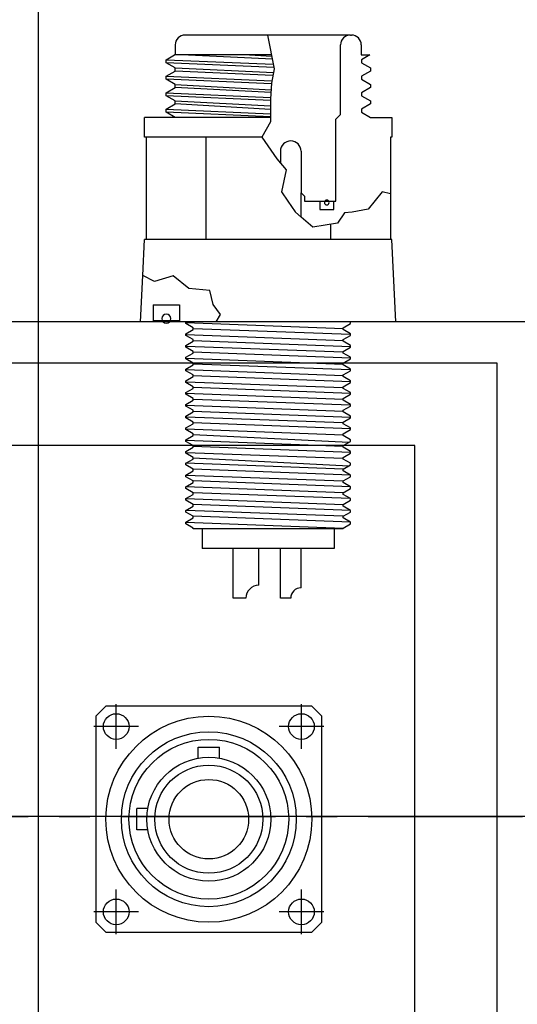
# Model space of a CAD drawing. Extents: x -181 to 162, y 84 to 272.
# Tile 17 of 85: x -54.69 to -51.67, y 104.13 to 110.1. Entities that reach past the tile are written whole.
import ezdxf

# ---------------------------------------------------------------- set-up
doc = ezdxf.new("R2010")
doc.units = 0
doc.header["$LTSCALE"] = 1.5
doc.header["$MEASUREMENT"] = 0
doc.linetypes.add('CENTER', pattern=[2, 1.25, -0.25, 0.25, -0.25])
doc.layers.get('0').update_dxf_attribs({"linetype": 'CONTINUOUS'})
doc.layers.get('DEFPOINTS').update_dxf_attribs({"linetype": 'CONTINUOUS'})
for name, color, linetype in [('DIM', 1, 'CONTINUOUS'), ('HULL', 7, 'CONTINUOUS'), ('J_BOX_FORW', 11, 'CONTINUOUS'), ('STATION7', 146, 'CONTINUOUS')]:
    doc.layers.add(name, color=color, linetype=linetype)
doc.styles.add('ENGR', font='Romans', dxfattribs={"oblique": 15})
doc.dimstyles.get("Standard").update_dxf_attribs({"dimtxt": 0.18, "dimasz": 0.18, "dimexe": 0.18, "dimexo": 0.0625, "dimgap": 0.09, "dimtad": 0, "dimtih": 1, "dimtoh": 1, "dimdec": 4, "dimzin": 0, "dimtxsty": 'STANDARD', "dimcen": 0.09, "dimazin": 3, "dimtfac": 1, "dimtdec": 4, "dimtofl": 0, "dimtmove": 0, "dimatfit": 3, "dimtolj": 1, "dimtzin": 0})

# ---------------------------------------------------------------- blocks, each defined once
blk = doc.blocks.new('*D13')
at = {"color": 0, "linetype": 'BYBLOCK'}
for start, end in [(36.08281, 54.4378), (5.5622, 24.27056)]:
    blk.add_arc((-66.6118, 105.266), 11.1294, start, end, dxfattribs=at)
for points in [[(-60.2366, 114.1682), (-60.0416, 114.4709), (-61.0471, 114.9043)], [(-55.355, 106.3534), (-55.7146, 106.336), (-55.4824, 105.266)]]:
    blk.add_solid(points, dxfattribs=at)
at = {"layer": 'DEFPOINTS', "color": 0, "linetype": 'BYBLOCK'}
for p in [(-60.1729, 116.4184), (-56.1536, 109.0724), (-100.5781, 105.266), (-66.6118, 105.266), (0.4895, 105.266)]:
    blk.add_point(p, dxfattribs=at)
at = {"color": 0, "linetype": 'BYBLOCK', "insert": (-56.9735, 110.8306), "char_height": 0.9, "attachment_point": 5, "style": 'ENGR'}
blk.add_mtext('\\A1;60°', dxfattribs=at)
blk = doc.blocks.new('*D14')
at = {"color": 0, "linetype": 'BYBLOCK'}
for p, q in [((-46.001, 114.1007), (-53.5143, 123.5221)), ((-47.0493, 105.266), (-62.306, 105.266))]:
    blk.add_line(p, q, dxfattribs=at)
for centre, radius, start, end in [((-38.9555, 105.266), 23.2154, 128.90461, 153.94624), ((-38.9555, 105.266), 23.2154, 154.62422, 179.66682), ((-66.6118, 105.266), 11.1687, 335.70973, 354.45741), ((-66.6118, 105.266), 11.1687, 305.54259, 323.93941)]:
    blk.add_arc(centre, radius, start, end, dxfattribs=at)
for points in [[(-53.5495, 123.3496), (-53.5213, 123.3145), (-53.4301, 123.4165)], [(-62.1481, 105.4009), (-62.1931, 105.401), (-62.171, 105.266)], [(-55.6751, 104.1959), (-55.3155, 104.1785), (-55.4431, 105.266)], [(-60.0219, 96.0268), (-60.2168, 96.3295), (-61.0274, 95.5936)]]:
    blk.add_solid(points, dxfattribs=at)
at = {"layer": 'DEFPOINTS', "color": 0, "linetype": 'BYBLOCK'}
for p in [(-58.137, 118.3437), (-45.9425, 114.0274), (-100.5781, 105.266), (-66.6118, 105.266), (-46.9555, 105.266), (-38.9555, 105.266), (-38.9555, 105.266), (0.4895, 105.266), (-58.0561, 98.0869), (-60.1729, 94.1135)]:
    blk.add_point(p, dxfattribs=at)
at = {"color": 0, "linetype": 'BYBLOCK', "attachment_point": 5, "style": 'ENGR'}
for s, insert, char_height in [('\\A1;51.4286°', (-59.8719, 115.3388), 0.1125), ('\\A1;60°', (-56.9394, 99.6816), 0.9)]:
    blk.add_mtext(s, dxfattribs=dict(at, insert=insert, char_height=char_height))

msp = doc.modelspace()

# ---------------------------------------------------------------- linework, layer by layer
at = {"layer": 'HULL', "color": 1, "linetype": 'CENTER', "ltscale": 0.5}
msp.add_line((-100.57806, 105.26596), (0.48946, 105.26596), dxfattribs=at)
at = {"layer": 'J_BOX_FORW'}
for p, q in [((-53.68239, 110.00596), (-53.68839, 110.00596)), ((-52.68539, 110.00596), (-53.68239, 110.00596)), ((-52.68539, 110.00596), (-52.67939, 110.00596)), ((-53.74839, 109.94596), (-53.74839, 109.88596)), ((-52.74539, 109.52396), (-52.74539, 109.94596)), ((-52.61939, 109.94596), (-52.61939, 109.88596)), ((-53.80389, 109.85596), (-53.75193, 109.88596)), ((-53.16377, 109.88596), (-53.75193, 109.88596)), ((-52.61939, 109.88596), (-52.56693, 109.88596)), ((-52.56693, 109.88596), (-52.61889, 109.85596)), ((-53.80389, 109.83772), (-53.80389, 109.85596)), ((-53.74889, 109.80596), (-53.80389, 109.83772)), ((-52.61889, 109.85596), (-52.61889, 109.83772)), ((-52.61889, 109.83772), (-52.56389, 109.80596)), ((-53.80389, 109.75596), (-53.74889, 109.78772)), ((-53.80389, 109.73772), (-53.80389, 109.75596)), ((-53.74889, 109.78772), (-53.74889, 109.80596)), ((-52.56389, 109.78772), (-52.61889, 109.75596)), ((-52.61889, 109.75596), (-52.61889, 109.73772)), ((-52.56389, 109.80596), (-52.56389, 109.78772)), ((-53.74889, 109.70596), (-53.80389, 109.73772)), ((-53.74889, 109.68772), (-53.74889, 109.70596)), ((-52.61889, 109.73772), (-52.56389, 109.70596)), ((-52.56389, 109.70596), (-52.56389, 109.68772)), ((-53.80389, 109.65596), (-53.74889, 109.68772)), ((-53.80389, 109.63772), (-53.80389, 109.65596)), ((-53.74889, 109.60596), (-53.80389, 109.63772)), ((-52.56389, 109.68772), (-52.61889, 109.65596)), ((-52.61889, 109.65596), (-52.61889, 109.63772)), ((-52.61889, 109.63772), (-52.56389, 109.60596)), ((-53.80389, 109.55596), (-53.74889, 109.58772)), ((-53.74889, 109.58772), (-53.74889, 109.60596)), ((-52.56389, 109.58772), (-52.61889, 109.55596)), ((-52.56389, 109.60596), (-52.56389, 109.58772)), ((-53.80389, 109.53772), (-53.80389, 109.55596)), ((-53.74889, 109.50596), (-53.80389, 109.53772)), ((-52.77389, 109.49546), (-52.74539, 109.52396)), ((-52.61889, 109.55596), (-52.61889, 109.53772)), ((-52.61889, 109.53772), (-52.56389, 109.50596)), ((-53.16958, 109.50596), (-53.93389, 109.50596)), ((-53.93389, 109.38596), (-53.93389, 109.50596)), ((-52.77389, 108.99896), (-52.77389, 109.49546)), ((-52.56389, 109.50596), (-52.43389, 109.50596)), ((-52.43389, 109.50596), (-52.43389, 109.38596)), ((-53.22169, 109.38596), (-53.93389, 109.38596)), ((-53.92532, 109.38596), (-53.92532, 108.76596)), ((-53.56206, 109.38596), (-53.56206, 108.76596)), ((-52.43389, 109.38596), (-52.44246, 109.38596)), ((-52.44246, 109.38596), (-52.44246, 109.04373)), ((-53.10982, 109.30121), (-53.10982, 109.22844)), ((-52.98482, 109.30121), (-52.98482, 109.04896)), ((-52.98482, 108.90166), (-52.98482, 109.04896)), ((-52.98482, 109.04896), (-52.96482, 109.02896)), ((-52.44246, 109.04373), (-52.44246, 108.76596)), ((-52.96482, 109.02896), (-52.96482, 108.99896)), ((-52.96482, 108.99896), (-52.87139, 108.99896)), ((-52.78639, 108.99896), (-52.77389, 108.99896)), ((-52.80573, 108.85799), (-52.80573, 108.76596)), ((-53.94478, 108.54821), (-53.93389, 108.76596)), ((-52.43389, 108.76596), (-53.93389, 108.76596)), ((-52.40889, 108.26596), (-52.43389, 108.76596)), ((-53.95889, 108.26596), (-53.94478, 108.54821)), ((-53.88218, 108.36996), (-53.88218, 108.26596)), ((-53.88218, 108.36996), (-53.72233, 108.36996)), ((-53.72233, 108.36996), (-53.72233, 108.26596)), ((-51.54418, 108.26596), (-59.54418, 108.26596)), ((-53.88218, 108.26596), (-53.95889, 108.26596)), ((-53.50044, 108.26596), (-53.72233, 108.26596)), ((-53.68304, 108.25554), (-53.68304, 108.26596)), ((-52.40889, 108.26596), (-53.50044, 108.26596)), ((-52.68474, 108.25554), (-52.68474, 108.26596)), ((-53.63924, 108.23025), (-53.68304, 108.25554)), ((-53.68304, 108.19454), (-53.63924, 108.21982)), ((-53.63924, 108.21982), (-53.63924, 108.23025)), ((-52.72854, 108.23025), (-52.68474, 108.25554)), ((-52.72854, 108.21982), (-52.72854, 108.23025)), ((-52.68474, 108.19454), (-52.72854, 108.21982)), ((-53.68304, 108.18411), (-53.68304, 108.19454)), ((-53.63924, 108.15882), (-53.68304, 108.18411)), ((-53.68304, 108.12311), (-53.63924, 108.14839)), ((-53.63924, 108.14839), (-53.63924, 108.15882)), ((-52.72854, 108.15882), (-52.68474, 108.18411)), ((-52.72854, 108.14839), (-52.72854, 108.15882)), ((-52.68474, 108.12311), (-52.72854, 108.14839)), ((-52.68474, 108.18411), (-52.68474, 108.19454)), ((-53.68304, 108.11268), (-53.68304, 108.12311)), ((-53.63924, 108.08739), (-53.68304, 108.11268)), ((-53.63924, 108.07697), (-53.63924, 108.08739)), ((-52.72854, 108.08739), (-52.68474, 108.11268)), ((-52.72854, 108.07697), (-52.72854, 108.08739)), ((-52.68474, 108.11268), (-52.68474, 108.12311)), ((-53.68304, 108.05168), (-53.63924, 108.07697)), ((-53.68304, 108.04125), (-53.68304, 108.05168)), ((-53.63924, 108.01596), (-53.68304, 108.04125)), ((-52.68474, 108.05168), (-52.72854, 108.07697)), ((-52.72854, 108.01596), (-52.68474, 108.04125)), ((-52.68474, 108.04125), (-52.68474, 108.05168)), ((-51.79418, 108.01596), (-59.29418, 108.01596)), ((-53.68304, 107.98025), (-53.63924, 108.00554)), ((-53.68304, 107.96982), (-53.68304, 107.98025)), ((-53.63924, 107.94454), (-53.68304, 107.96982)), ((-53.63924, 108.00554), (-53.63924, 108.01596)), ((-52.72854, 108.00554), (-52.72854, 108.01596)), ((-52.68474, 107.98025), (-52.72854, 108.00554)), ((-52.72854, 107.94454), (-52.68474, 107.96982)), ((-52.68474, 107.96982), (-52.68474, 107.98025)), ((-51.79418, 102.51596), (-51.79418, 108.01596)), ((-53.68304, 107.90882), (-53.63924, 107.93411)), ((-53.68304, 107.89839), (-53.68304, 107.90882)), ((-53.63924, 107.93411), (-53.63924, 107.94454)), ((-52.72854, 107.93411), (-52.72854, 107.94454)), ((-52.68474, 107.90882), (-52.72854, 107.93411)), ((-52.68474, 107.89839), (-52.68474, 107.90882)), ((-53.63924, 107.87311), (-53.68304, 107.89839)), ((-53.68304, 107.83739), (-53.63924, 107.86268)), ((-53.63924, 107.86268), (-53.63924, 107.87311)), ((-52.72854, 107.87311), (-52.68474, 107.89839)), ((-52.72854, 107.86268), (-52.72854, 107.87311)), ((-52.68474, 107.83739), (-52.72854, 107.86268)), ((-53.68304, 107.82697), (-53.68304, 107.83739)), ((-53.63924, 107.80168), (-53.68304, 107.82697)), ((-53.68304, 107.76596), (-53.63924, 107.79125)), ((-53.63924, 107.79125), (-53.63924, 107.80168)), ((-52.72854, 107.80168), (-52.68474, 107.82697)), ((-52.72854, 107.79125), (-52.72854, 107.80168)), ((-52.68474, 107.76596), (-52.72854, 107.79125)), ((-52.68474, 107.82697), (-52.68474, 107.83739)), ((-53.68304, 107.75554), (-53.68304, 107.76596)), ((-53.63924, 107.73025), (-53.68304, 107.75554)), ((-53.63924, 107.71982), (-53.63924, 107.73025)), ((-52.72854, 107.73025), (-52.68474, 107.75554)), ((-52.72854, 107.71982), (-52.72854, 107.73025)), ((-52.68474, 107.75554), (-52.68474, 107.76596)), ((-53.68304, 107.69454), (-53.63924, 107.71982)), ((-53.68304, 107.68411), (-53.68304, 107.69454)), ((-53.63924, 107.65882), (-53.68304, 107.68411)), ((-52.68474, 107.69454), (-52.72854, 107.71982)), ((-52.72854, 107.65882), (-52.68474, 107.68411)), ((-52.68474, 107.68411), (-52.68474, 107.69454)), ((-53.68304, 107.62311), (-53.63924, 107.64839)), ((-53.68304, 107.61268), (-53.68304, 107.62311)), ((-53.63924, 107.58739), (-53.68304, 107.61268)), ((-53.63924, 107.64839), (-53.63924, 107.65882)), ((-52.72854, 107.64839), (-52.72854, 107.65882)), ((-52.68474, 107.62311), (-52.72854, 107.64839)), ((-52.72854, 107.58739), (-52.68474, 107.61268)), ((-52.68474, 107.61268), (-52.68474, 107.62311)), ((-53.68304, 107.55168), (-53.63924, 107.57697)), ((-53.68304, 107.54125), (-53.68304, 107.55168)), ((-53.63924, 107.57697), (-53.63924, 107.58739)), ((-52.72854, 107.57697), (-52.72854, 107.58739)), ((-52.68474, 107.55168), (-52.72854, 107.57697)), ((-52.68474, 107.54125), (-52.68474, 107.55168)), ((-52.29418, 107.51596), (-58.79418, 107.51596)), ((-53.63924, 107.51596), (-53.68304, 107.54125)), ((-53.68304, 107.48025), (-53.63924, 107.50554)), ((-53.63924, 107.50554), (-53.63924, 107.51596)), ((-52.72854, 107.51596), (-52.68474, 107.54125)), ((-52.72854, 107.50554), (-52.72854, 107.51596)), ((-52.68474, 107.48025), (-52.72854, 107.50554)), ((-52.29418, 103.01596), (-52.29418, 107.51596)), ((-53.68304, 107.46982), (-53.68304, 107.48025)), ((-53.63924, 107.44454), (-53.68304, 107.46982)), ((-53.68304, 107.40882), (-53.63924, 107.43411)), ((-53.63924, 107.43411), (-53.63924, 107.44454)), ((-52.72854, 107.44454), (-52.68474, 107.46982)), ((-52.72854, 107.43411), (-52.72854, 107.44454)), ((-52.68474, 107.40882), (-52.72854, 107.43411)), ((-52.68474, 107.46982), (-52.68474, 107.48025)), ((-53.68304, 107.39839), (-53.68304, 107.40882)), ((-53.63924, 107.37311), (-53.68304, 107.39839)), ((-53.63924, 107.36268), (-53.63924, 107.37311)), ((-52.72854, 107.37311), (-52.68474, 107.39839)), ((-52.72854, 107.36268), (-52.72854, 107.37311)), ((-52.68474, 107.39839), (-52.68474, 107.40882)), ((-53.68304, 107.33739), (-53.63924, 107.36268)), ((-53.68304, 107.32697), (-53.68304, 107.33739)), ((-53.63924, 107.30168), (-53.68304, 107.32697)), ((-52.68474, 107.33739), (-52.72854, 107.36268)), ((-52.72854, 107.30168), (-52.68474, 107.32697)), ((-52.68474, 107.32697), (-52.68474, 107.33739)), ((-53.68304, 107.26596), (-53.63924, 107.29125)), ((-53.68304, 107.25554), (-53.68304, 107.26596)), ((-53.63924, 107.23025), (-53.68304, 107.25554)), ((-53.63924, 107.29125), (-53.63924, 107.30168)), ((-52.72854, 107.29125), (-52.72854, 107.30168)), ((-52.68474, 107.26596), (-52.72854, 107.29125)), ((-52.72854, 107.23025), (-52.68474, 107.25554)), ((-52.68474, 107.25554), (-52.68474, 107.26596)), ((-53.68304, 107.19454), (-53.63924, 107.21982)), ((-53.68304, 107.18411), (-53.68304, 107.19454)), ((-53.63924, 107.21982), (-53.63924, 107.23025)), ((-52.72854, 107.21982), (-52.72854, 107.23025)), ((-52.68474, 107.19454), (-52.72854, 107.21982)), ((-52.68474, 107.18411), (-52.68474, 107.19454)), ((-53.63924, 107.15882), (-53.68304, 107.18411)), ((-53.68304, 107.12311), (-53.63924, 107.14839)), ((-53.63924, 107.14839), (-53.63924, 107.15882)), ((-52.72854, 107.15882), (-52.68474, 107.18411)), ((-52.72854, 107.14839), (-52.72854, 107.15882)), ((-52.68474, 107.12311), (-52.72854, 107.14839)), ((-53.68304, 107.11268), (-53.68304, 107.12311)), ((-53.63924, 107.08739), (-53.68304, 107.11268)), ((-53.68304, 107.05168), (-53.63924, 107.07697)), ((-53.63924, 107.07697), (-53.63924, 107.08739)), ((-52.72854, 107.08739), (-52.68474, 107.11268)), ((-52.72854, 107.07697), (-52.72854, 107.08739)), ((-52.68474, 107.05168), (-52.72854, 107.07697)), ((-52.68474, 107.11268), (-52.68474, 107.12311)), ((-53.68304, 107.04125), (-53.68304, 107.05168)), ((-53.63924, 107.01596), (-53.68304, 107.04125)), ((-53.63924, 107.01096), (-53.63924, 107.01596)), ((-52.72854, 107.01096), (-53.63924, 107.01096)), ((-53.58389, 107.01096), (-53.58389, 106.89096)), ((-52.78389, 107.01096), (-52.78389, 106.89096)), ((-52.72854, 107.01596), (-52.68474, 107.04125)), ((-52.72854, 107.01096), (-52.72854, 107.01596)), ((-52.68474, 107.04125), (-52.68474, 107.05168)), ((-52.78389, 106.89096), (-53.58389, 106.89096)), ((-53.39689, 106.59096), (-53.39689, 106.89096)), ((-53.24089, 106.66896), (-53.24089, 106.89096)), ((-53.10982, 106.59096), (-53.10982, 106.89096)), ((-52.98482, 106.65346), (-52.98482, 106.89096)), ((-53.31889, 106.59096), (-53.39689, 106.59096)), ((-53.04732, 106.59096), (-53.10982, 106.59096)), ((-54.16912, 105.93495), (-54.22911, 105.87495)), ((-52.91924, 105.93495), (-54.16912, 105.93495)), ((-54.10612, 105.67643), (-54.10612, 105.94748)), ((-52.98224, 105.67643), (-52.98224, 105.94748)), ((-52.85925, 105.87495), (-52.91924, 105.93495)), ((-54.22911, 105.87495), (-54.22911, 104.62508)), ((-52.85925, 104.62508), (-52.85925, 105.87495)), ((-53.97195, 105.81196), (-54.24165, 105.81196)), ((-52.84671, 105.81196), (-53.11776, 105.81196)), ((-54.10612, 104.55255), (-54.10612, 104.8236)), ((-52.98224, 104.55255), (-52.98224, 104.8236)), ((-53.9706, 104.68807), (-54.24165, 104.68807)), ((-52.84671, 104.68807), (-53.11776, 104.68807)), ((-54.22911, 104.62508), (-54.16912, 104.56508)), ((-52.91924, 104.56508), (-52.85925, 104.62508)), ((-54.16912, 104.56508), (-52.91924, 104.56508))]:
    msp.add_line(p, q, dxfattribs=at)
at = {"layer": 'J_BOX_FORW', "color": 5}
for p, q in [((-53.18754, 110.00596), (-53.14697, 109.80117)), ((-53.15861, 109.85995), (-53.70925, 109.88596)), ((-53.29689, 109.88596), (-53.16223, 109.8782)), ((-53.80389, 109.85596), (-53.15232, 109.82821)), ((-53.14868, 109.80982), (-53.80389, 109.83772)), ((-53.80389, 109.75596), (-53.16148, 109.72859)), ((-53.74889, 109.80596), (-53.15162, 109.77792)), ((-53.15523, 109.75983), (-53.74889, 109.78772)), ((-53.14697, 109.80117), (-53.1645, 109.7135)), ((-53.16467, 109.71047), (-53.80389, 109.73772)), ((-53.74889, 109.70596), (-53.16678, 109.67418)), ((-53.1645, 109.7135), (-53.16999, 109.61882)), ((-53.80389, 109.65596), (-53.16951, 109.62697)), ((-53.16995, 109.60875), (-53.80389, 109.63772)), ((-53.16771, 109.65815), (-53.74889, 109.68772)), ((-53.74889, 109.60596), (-53.16983, 109.57656)), ((-53.16975, 109.55509), (-53.74889, 109.58772)), ((-53.16999, 109.61882), (-53.16948, 109.47856)), ((-53.80389, 109.55596), (-53.16966, 109.52818)), ((-53.16959, 109.50992), (-53.80389, 109.53772)), ((-53.16948, 109.47856), (-53.22206, 109.38738)), ((-53.22206, 109.38738), (-53.13144, 109.25413)), ((-53.13144, 109.25413), (-53.07535, 109.18751)), ((-53.07535, 109.18751), (-53.1034, 109.05425)), ((-53.1034, 109.05425), (-53.0655, 108.99896)), ((-52.4934, 109.05425), (-52.57754, 108.94905)), ((-52.44246, 109.04373), (-52.4934, 109.05425)), ((-53.0655, 108.99896), (-53.02025, 108.93296)), ((-52.87139, 108.99896), (-52.78639, 108.99896)), ((-52.87139, 108.99896), (-52.87139, 108.94696)), ((-52.78639, 108.94696), (-52.78639, 108.99896)), ((-53.02025, 108.93296), (-53.01926, 108.93152)), ((-53.01926, 108.93152), (-52.98482, 108.90166)), ((-52.87139, 108.94696), (-52.78639, 108.94696)), ((-52.72127, 108.92801), (-52.76334, 108.86489)), ((-52.6757, 108.93152), (-52.72127, 108.92801)), ((-52.57754, 108.94905), (-52.6757, 108.93152)), ((-52.91409, 108.84035), (-52.98482, 108.90166)), ((-52.76334, 108.86489), (-52.91409, 108.84035)), ((-53.87459, 108.51065), (-53.94478, 108.54821)), ((-53.75969, 108.54605), (-53.87459, 108.51065)), ((-53.66542, 108.46935), (-53.75969, 108.54605)), ((-53.53874, 108.45754), (-53.66542, 108.46935)), ((-53.51812, 108.37199), (-53.53874, 108.45754)), ((-53.47392, 108.31003), (-53.51812, 108.37199)), ((-53.88218, 108.27396), (-53.72233, 108.27396)), ((-53.50044, 108.26596), (-53.47392, 108.31003)), ((-52.72854, 108.22504), (-53.68304, 108.26075)), ((-52.68474, 108.18932), (-53.63924, 108.22504)), ((-53.68304, 108.18932), (-52.72854, 108.15361)), ((-53.63924, 108.15361), (-52.68474, 108.11789)), ((-52.72854, 108.08218), (-53.68304, 108.11789)), ((-52.68474, 108.04647), (-53.63924, 108.08218)), ((-53.68304, 108.04647), (-52.72854, 108.01075)), ((-52.72854, 107.93932), (-53.68304, 107.97504)), ((-52.68474, 107.97504), (-53.63924, 108.01075)), ((-53.68304, 107.90361), (-52.72854, 107.86789)), ((-52.68474, 107.90361), (-53.63924, 107.93932)), ((-52.68474, 107.83218), (-53.63924, 107.86789)), ((-52.72854, 107.79647), (-53.68304, 107.83218)), ((-52.68474, 107.76075), (-53.63924, 107.79647)), ((-53.68304, 107.76075), (-52.72854, 107.72504)), ((-53.63924, 107.72504), (-52.68474, 107.68932)), ((-52.72854, 107.65361), (-53.68304, 107.68932)), ((-53.68304, 107.61789), (-52.72854, 107.58218)), ((-52.68474, 107.61789), (-53.63924, 107.65361)), ((-52.72854, 107.51075), (-53.68304, 107.54647)), ((-52.69551, 107.53504), (-53.63924, 107.58218)), ((-52.68474, 107.47504), (-53.63924, 107.51075)), ((-53.68304, 107.47504), (-52.72854, 107.43932)), ((-52.69551, 107.39218), (-53.63924, 107.43932)), ((-52.72854, 107.37311), (-53.68304, 107.40882)), ((-52.68474, 107.33739), (-53.63924, 107.37311)), ((-53.68304, 107.33739), (-52.72854, 107.30168)), ((-52.72854, 107.23025), (-53.68304, 107.26596)), ((-52.68474, 107.26596), (-53.63924, 107.30168)), ((-53.68304, 107.19454), (-52.72854, 107.15882)), ((-52.68474, 107.19454), (-53.63924, 107.23025)), ((-52.68474, 107.12311), (-53.63924, 107.15882)), ((-52.72854, 107.08739), (-53.68304, 107.12311)), ((-52.68474, 107.05168), (-53.63924, 107.08739)), ((-53.68304, 107.05168), (-52.72854, 107.01596))]:
    msp.add_line(p, q, dxfattribs=at)
at = {"layer": 'J_BOX_FORW', "color": 7}
for p, q in [((-53.60917, 105.62032), (-53.60917, 105.68747)), ((-53.60917, 105.68747), (-53.47919, 105.68747)), ((-53.47919, 105.62032), (-53.47919, 105.68747)), ((-53.91448, 105.31501), (-53.98164, 105.31501)), ((-53.98164, 105.18502), (-53.98164, 105.31501)), ((-53.91448, 105.18502), (-53.98164, 105.18502))]:
    msp.add_line(p, q, dxfattribs=at)
at = {"layer": 'J_BOX_FORW'}
for centre, radius in [((-54.10612, 105.81196), 0.07799), ((-53.54418, 105.25001), 0.62494), ((-52.98224, 105.81196), 0.07799), ((-53.54418, 105.25001), 0.2411), ((-54.10612, 104.68807), 0.07799), ((-52.98224, 104.68807), 0.07799)]:
    msp.add_circle(centre, radius, dxfattribs=at)
at = {"layer": 'J_BOX_FORW', "color": 7}
for radius in [0.5305, 0.48445, 0.37596, 0.32782]:
    msp.add_circle((-53.54418, 105.25001), radius, dxfattribs=at)
at = {"layer": 'J_BOX_FORW'}
for centre, radius, start, end in [((-53.68839, 109.94596), 0.06, 90, 180), ((-52.68539, 109.94596), 0.06, 90, 180), ((-52.67939, 109.94596), 0.06, 0, 90), ((-53.04732, 109.30121), 0.0625, 0, 180), ((-53.24089, 106.59096), 0.078, 90, 180), ((-52.98482, 106.59096), 0.0625, 90, 180)]:
    msp.add_arc(centre, radius, start, end, dxfattribs=at)
at = {"layer": 'J_BOX_FORW', "color": 7}
for centre, radius, start, end in [((-52.82889, 108.9901), 0.01444, 0, 180), ((-52.82889, 108.9901), 0.01444, 180, 0), ((-53.80225, 108.28626), 0.02755, 0, 180), ((-53.80225, 108.28626), 0.02755, 180, 0)]:
    msp.add_arc(centre, radius, start, end, dxfattribs=at)
at = {"layer": 'STATION7'}
msp.add_line((-54.57802, 95.02394), (-54.57802, 115.51629), dxfattribs=at)

# ---------------------------------------------------------------- dimensions: what is measured, and where the dimension line sits
at = {"layer": 'DIM'}
for base, line1, line2, picture, middle in [((-58.05605, 98.08685), ((-66.61178, 105.26596), (-60.17293, 94.11355)), ((-100.57806, 105.26596), (0.48946, 105.26596)), '*D14', (-56.93939, 99.68161)), ((-56.15361, 109.07243), ((-100.57806, 105.26596), (0.48946, 105.26596)), ((-66.61178, 105.26596), (-60.17293, 116.41838)), '*D13', (-56.97348, 110.83064))]:
    dim = msp.add_angular_dim_2l(base=base, line1=line1, line2=line2, dimstyle='STANDARD', override={"dimscale": 6, "dimtxt": 0.15, "dimexo": 0.125, "dimdec": 0, "dimzin": 1, "dimtxsty": 'ENGR', "dimtdec": 0, "dimtzin": 1}, dxfattribs=at)
    dim.commit()
    dim.dimension.update_dxf_attribs({"geometry": picture, "text_midpoint": middle})

doc.saveas('drawing.dxf')
